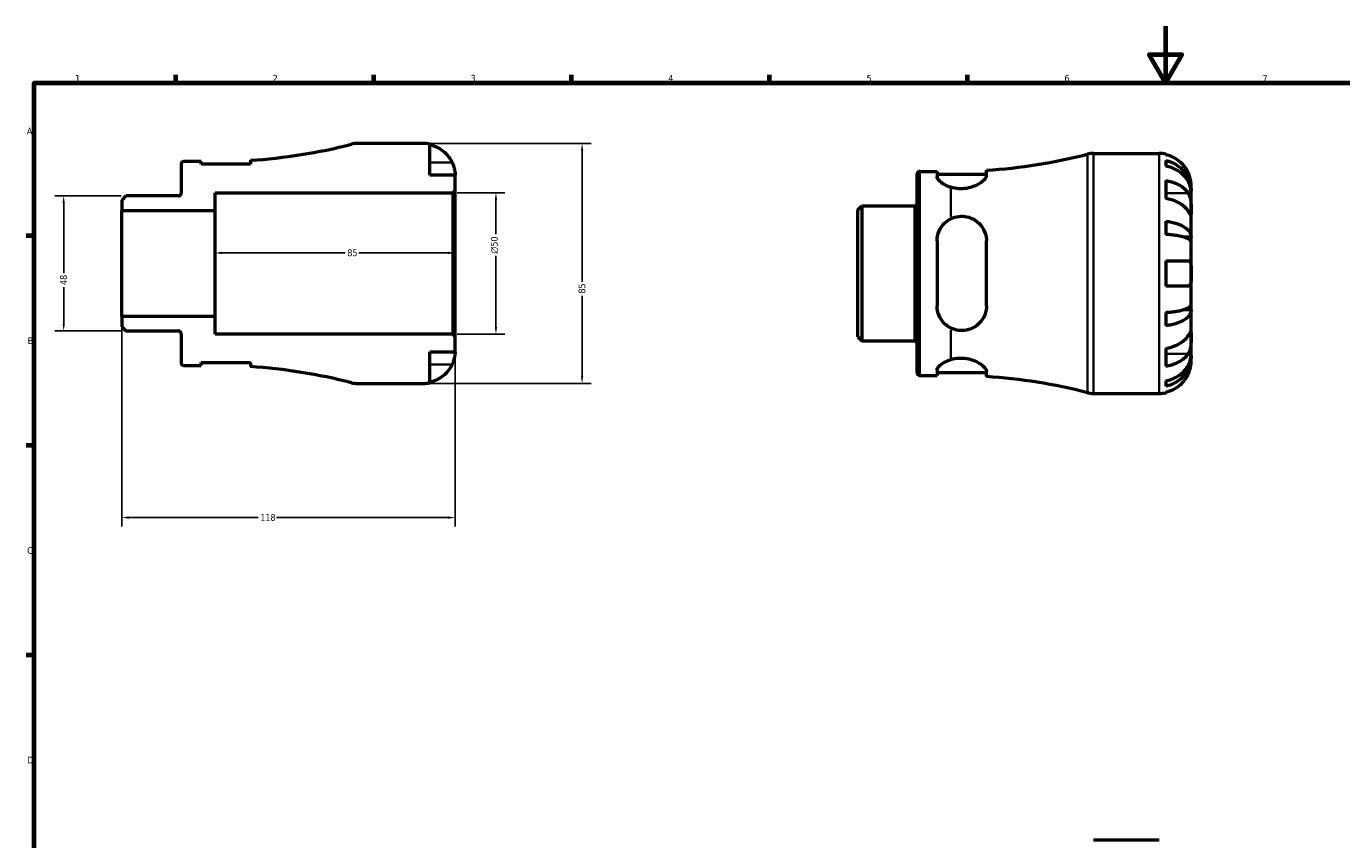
# Model space of a CAD drawing. Header units: millimetres. Extents: x -59 to 906, y -42 to 594.
# Tile 3 of 5: x 17 to 483, y 306 to 594. Entities that reach past the tile are written whole.
import ezdxf

# ---------------------------------------------------------------- set-up
doc = ezdxf.new("R2010")
doc.units = ezdxf.units.MM
for name, color, linetype, lineweight in [('Border (ANSI)', 7, 'Continuous', 70), ('Dimension (ANSI)', 7, 'Continuous', 25), ('Visible (ANSI)', 7, 'Continuous', 50), ('Visible Narrow (ANSI)', 7, 'Continuous', 35)]:
    doc.layers.add(name, color=color, linetype=linetype, lineweight=lineweight)
doc.styles.add('Note Text (ANSI)', font='tahoma.ttf')
doc.dimstyles.new('Default - mm (ANSI)', dxfattribs={"dimtxt": 2.4, "dimasz": 2.5, "dimexe": 3.175, "dimexo": 1.6002, "dimgap": 0.8, "dimtad": 0, "dimtoh": 1, "dimdec": 0, "dimrnd": 1e-08, "dimzin": 4, "dimdsep": 46, "dimtxsty": 'Note Text (ANSI)', "dimcen": 0.09, "dimdle": 10, "dimclrd": 256, "dimclre": 256, "dimclrt": 5, "dimadec": 1, "dimazin": 1, "dimtfac": 1.27, "dimtofl": 0, "dimtmove": 0, "dimatfit": 3, "dimfxl": 1, "dimtolj": 1, "dimtzin": 4, "dimlwd": -1, "dimlwe": -1, "dimarcsym": 0})

# ---------------------------------------------------------------- blocks, each defined once
blk = doc.blocks.new('Borders Default Border')
at = {"layer": 'Border (ANSI)'}
for p, q in [((70.08, 574), (70.08, 576.8)), ((140.17, 574), (140.17, 576.8)), ((210.25, 574), (210.25, 576.8)), ((280.33, 574), (280.33, 576.8)), ((350.42, 574), (350.42, 576.8)), ((20, 519.75), (17.2, 519.75)), ((20, 445.5), (17.2, 445.5)), ((20, 371.25), (17.2, 371.25))]:
    blk.add_line(p, q, dxfattribs=at)
at = {"layer": 'Border (ANSI)', "flags": 128}
for points in [[(420.5, 594), (420.5, 574), (414.73, 584), (426.27, 584), (420.5, 574)], [(20, 20), (20, 574), (821, 574), (821, 20), (20, 20)]]:
    blk.add_lwpolyline(points, dxfattribs=at)
at = {"layer": 'Border (ANSI)', "color": 5, "true_color": 0x0000ff, "char_height": 2.4, "attachment_point": 7, "style": 'Note Text (ANSI)'}
for s, insert in [('1', (34.5, 574.4)), ('2', (104.4, 574.4)), ('3', (174.46, 574.35)), ('4', (244.45, 574.4)), ('5', (314.67, 574.35)), ('6', (384.69, 574.35)), ('7', (454.8, 574.4)), ('A', (17.38, 555.68)), ('B', (17.67, 481.43)), ('C', (17.51, 407.13)), ('D', (17.52, 332.93))]:
    blk.add_mtext(s, dxfattribs=dict(at, insert=insert))
blk = doc.blocks.new('*D7')
at = {"layer": 'Defpoints', "color": 0, "transparency": 16777216}
for p in [(52.43, 533.9), (30.43, 486.1), (52.43, 486.1)]:
    blk.add_point(p, dxfattribs=at)
at = {"layer": 'Dimension (ANSI)', "transparency": 16777216}
for p, q in [((50.83, 533.9), (27.26, 533.9)), ((30.43, 531.4), (30.43, 506.6)), ((30.43, 488.6), (30.43, 501.58)), ((50.83, 486.1), (27.26, 486.1))]:
    blk.add_line(p, q, dxfattribs=at)
for points in [[(30.02, 531.4), (30.85, 531.4), (30.43, 533.9)], [(30.02, 488.6), (30.85, 488.6), (30.43, 486.1)]]:
    blk.add_solid(points, dxfattribs=at)
at = {"layer": 'Dimension (ANSI)', "color": 5, "transparency": 16777216, "insert": (29.18, 502.38), "char_height": 2.4, "attachment_point": 1, "rotation": 90, "style": 'Note Text (ANSI)'}
blk.add_mtext('\\A1;48', dxfattribs=at)
blk = doc.blocks.new('*D8')
at = {"layer": 'Defpoints', "color": 0, "transparency": 16777216}
for p in [(169, 513.74), (84, 510), (169, 510)]:
    blk.add_point(p, dxfattribs=at)
at = {"layer": 'Dimension (ANSI)', "transparency": 16777216}
for p, q in [((86.5, 513.74), (130.04, 513.74)), ((166.5, 513.74), (134.95, 513.74))]:
    blk.add_line(p, q, dxfattribs=at)
for points in [[(86.5, 514.16), (86.5, 513.32), (84, 513.74)], [(166.5, 514.16), (166.5, 513.32), (169, 513.74)]]:
    blk.add_solid(points, dxfattribs=at)
at = {"layer": 'Dimension (ANSI)', "color": 5, "transparency": 16777216, "insert": (130.84, 514.99), "char_height": 2.4, "attachment_point": 1, "style": 'Note Text (ANSI)'}
blk.add_mtext('\\A1;85', dxfattribs=at)
blk = doc.blocks.new('*D9')
at = {"layer": 'Defpoints', "color": 0, "transparency": 16777216}
for p in [(168.15, 535), (183.44, 535), (168.15, 485)]:
    blk.add_point(p, dxfattribs=at)
at = {"layer": 'Dimension (ANSI)', "transparency": 16777216}
for p, q in [((169.75, 535), (186.62, 535)), ((183.44, 532.5), (183.44, 520.33)), ((183.44, 487.5), (183.44, 512.67)), ((169.75, 485), (186.62, 485))]:
    blk.add_line(p, q, dxfattribs=at)
for points in [[(183.03, 532.5), (183.86, 532.5), (183.44, 535)], [(183.03, 487.5), (183.86, 487.5), (183.44, 485)]]:
    blk.add_solid(points, dxfattribs=at)
at = {"layer": 'Dimension (ANSI)', "color": 5, "transparency": 16777216, "insert": (181.64, 513.47), "char_height": 2.4, "attachment_point": 1, "rotation": 90, "style": 'Note Text (ANSI)'}
blk.add_mtext('\\A1;{\\fAIGDT|b0|i0;\\H2.4000;\\ln}\\fTahoma|b0|i0;\\H2.4000;50', dxfattribs=at)
blk = doc.blocks.new('*D10')
at = {"layer": 'Defpoints', "color": 0, "transparency": 16777216}
for p in [(157.75, 552.5), (157.75, 467.5), (213.94, 467.5)]:
    blk.add_point(p, dxfattribs=at)
at = {"layer": 'Dimension (ANSI)', "transparency": 16777216}
for p, q in [((159.35, 552.5), (217.12, 552.5)), ((213.94, 550), (213.94, 503.46)), ((213.94, 470), (213.94, 498.54)), ((159.35, 467.5), (217.12, 467.5))]:
    blk.add_line(p, q, dxfattribs=at)
for points in [[(213.52, 550), (214.36, 550), (213.94, 552.5)], [(213.52, 470), (214.36, 470), (213.94, 467.5)]]:
    blk.add_solid(points, dxfattribs=at)
at = {"layer": 'Dimension (ANSI)', "color": 5, "transparency": 16777216, "insert": (212.69, 499.34), "char_height": 2.4, "attachment_point": 1, "rotation": 90, "style": 'Note Text (ANSI)'}
blk.add_mtext('\\A1;85', dxfattribs=at)
blk = doc.blocks.new('*D11')
at = {"layer": 'Defpoints', "color": 0, "transparency": 16777216}
for p in [(51, 491.25), (169, 484.15), (51, 420.01)]:
    blk.add_point(p, dxfattribs=at)
at = {"layer": 'Dimension (ANSI)', "transparency": 16777216}
for p, q in [((51, 489.65), (51, 416.84)), ((169, 482.55), (169, 416.84)), ((53.5, 420.01), (99.24, 420.01)), ((166.5, 420.01), (105.76, 420.01))]:
    blk.add_line(p, q, dxfattribs=at)
for points in [[(53.5, 420.43), (53.5, 419.6), (51, 420.01)], [(166.5, 420.43), (166.5, 419.6), (169, 420.01)]]:
    blk.add_solid(points, dxfattribs=at)
at = {"layer": 'Dimension (ANSI)', "color": 5, "transparency": 16777216, "insert": (100.04, 421.27), "char_height": 2.4, "attachment_point": 1, "style": 'Note Text (ANSI)'}
blk.add_mtext('\\A1;118', dxfattribs=at)

msp = doc.modelspace()

# ---------------------------------------------------------------- linework, layer by layer
at = {"layer": 'Visible (ANSI)'}
for p, q in [((157.75, 552.5), (134.39, 552.5)), ((160, 541.25), (160, 552.27)), ((72, 545.2), (72, 534.83)), ((79.05, 546.12), (72.92, 546.12)), ((79.05, 545.12), (79.05, 546.12)), ((96.55, 545.12), (79.05, 545.12)), ((96.55, 546.53), (96.55, 545.12)), ((394.92, 548.98), (418.28, 548.98)), ((420.53, 548.76), (420.53, 548.51)), ((420.53, 546.44), (420.53, 544.49)), ((169, 541.25), (160, 541.25)), ((169, 535.85), (169, 541.25)), ((332.53, 471.28), (332.53, 541.68)), ((333.46, 542.61), (339.58, 542.61)), ((339.58, 542.61), (339.58, 540.73)), ((339.58, 541.61), (357.08, 541.61)), ((357.08, 541.16), (357.08, 543.01)), ((168.15, 535), (169, 535.85)), ((169, 484.15), (169, 535.85)), ((420.53, 539.39), (420.53, 533.02)), ((429.53, 535.72), (429.5, 535.72)), ((429.53, 535.72), (429.53, 537.73)), ((429.53, 534.96), (429.53, 535.72)), ((52.43, 533.9), (51, 532.47)), ((51, 532.47), (51, 528.75)), ((71.07, 533.9), (52.43, 533.9)), ((84, 528.75), (84, 535)), ((84, 535), (168.15, 535)), ((168.15, 535), (168.15, 485)), ((429.53, 528.58), (429.53, 534.96)), ((51, 528.75), (84, 528.75)), ((51, 491.25), (51, 528.75)), ((84, 491.25), (84, 528.75)), ((311.53, 528.95), (312.97, 530.38)), ((311.53, 484.01), (311.53, 528.95)), ((312.97, 530.38), (331.61, 530.38)), ((312.97, 530.38), (312.97, 482.58)), ((429.53, 519.36), (429.53, 528.58)), ((420.53, 524.98), (420.53, 520.28)), ((339.58, 517.98), (339.58, 494.98)), ((357.08, 494.98), (357.08, 517.98)), ((429.53, 519.36), (426.8, 519.36)), ((429.53, 517.51), (429.53, 519.36)), ((429.53, 506.48), (429.53, 517.51)), ((420.53, 510.98), (420.53, 501.98)), ((420.53, 510.98), (428.46, 510.98)), ((429.53, 495.45), (429.53, 506.48)), ((428.46, 501.98), (420.53, 501.98)), ((429.53, 493.61), (426.8, 493.61)), ((429.53, 493.61), (429.53, 495.45)), ((429.53, 484.39), (429.53, 493.61)), ((84, 491.25), (51, 491.25)), ((51, 491.25), (51, 487.53)), ((84, 485), (84, 491.25)), ((420.53, 492.68), (420.53, 487.99)), ((51, 487.53), (52.43, 486.1)), ((52.43, 486.1), (71.07, 486.1)), ((72, 485.17), (72, 474.8)), ((168.15, 485), (84, 485)), ((169, 484.15), (168.15, 485)), ((429.53, 478.01), (429.53, 484.39)), ((169, 478.75), (169, 484.15)), ((311.53, 484.01), (312.97, 482.58)), ((312.97, 482.58), (331.61, 482.58)), ((420.53, 479.94), (420.53, 473.58)), ((160, 467.73), (160, 478.75)), ((160, 478.75), (169, 478.75)), ((429.53, 477.24), (429.5, 477.24)), ((429.53, 477.24), (429.53, 478.01)), ((429.53, 475.23), (429.53, 477.24)), ((72.92, 473.88), (79.05, 473.88)), ((79.05, 473.88), (79.05, 474.88)), ((79.05, 474.88), (96.55, 474.88)), ((96.55, 474.88), (96.55, 473.47)), ((333.46, 470.36), (339.58, 470.36)), ((339.58, 472.24), (339.58, 470.36)), ((339.58, 471.36), (357.08, 471.36)), ((357.08, 469.95), (357.08, 471.81)), ((134.39, 467.5), (157.75, 467.5)), ((420.53, 468.47), (420.53, 466.53)), ((394.92, 463.98), (418.28, 463.98)), ((420.53, 464.45), (420.53, 464.21)), ((394.92, 305.93), (418.28, 305.93))]:
    msp.add_line(p, q, dxfattribs=at)
for centre, radius, start, end in [((84, 739.94), 193.81, 273.7127, 284.4215), ((134.39, 544), 8.5, 90, 104.4215), ((157.75, 541.25), 11.25, 78.463, 90), ((72.92, 545.2), 0.925, 90, 180), ((344.53, 736.42), 193.81, 273.7127, 284.4215), ((394.92, 540.48), 8.5, 90, 104.4215), ((418.28, 537.73), 11.25, 78.463, 90), ((333.46, 541.68), 0.925, 90, 180), ((71.07, 534.83), 0.925, 270, 0), ((331.61, 531.31), 0.925, 270, 0), ((71.07, 485.17), 0.925, 0, 90), ((331.61, 481.66), 0.925, 0, 90), ((72.92, 474.8), 0.925, 180, 270), ((84, 280.06), 193.81, 75.5785, 86.2873), ((333.46, 471.28), 0.925, 180, 270), ((134.39, 476), 8.5, 255.5785, 270), ((157.75, 478.75), 11.25, 270, 281.537), ((344.53, 276.54), 193.81, 75.5785, 86.2873), ((394.92, 472.48), 8.5, 255.5785, 270), ((418.28, 475.23), 11.25, 270, 281.537)]:
    msp.add_arc(centre, radius, start, end, dxfattribs=at)
for points, knots in [([(160, 552.03), (160.72, 551.88), (161.42, 551.66), (162.68, 551.14), (163.36, 550.78), (164.62, 549.94), (165.2, 549.45), (166.18, 548.46), (166.67, 547.87), (167.42, 546.76), (167.7, 546.25), (167.93, 545.75)], [0.2134384, 0.2134384, 0.2134384, 0.2134384, 0.4155998, 0.4155998, 0.6240004, 0.6240004, 0.8324011, 0.8324011, 1.0417882, 1.0417882, 1.2012424, 1.2012424, 1.2012424, 1.2012424]), ([(167.93, 545.75), (168, 545.59), (168.07, 545.44), (168.25, 545.02), (168.35, 544.75), (168.53, 544.2), (168.62, 543.92), (168.79, 543.23), (168.86, 542.85), (168.96, 542.13), (168.98, 541.81), (169, 541.37), (169, 541.25), (169, 541.25)], [-0.7196887, -0.7196887, -0.7196887, -0.7196887, -0.6691335, -0.6691335, -0.5844829, -0.5844829, -0.490085, -0.490085, -0.3476599, -0.3476599, -0.1782767, -0.1782767, 0, 0, 0, 0]), ([(428.46, 542.23), (428.23, 542.73), (427.95, 543.24), (427.21, 544.36), (426.72, 544.95), (425.73, 545.93), (425.15, 546.42), (423.89, 547.27), (423.22, 547.62), (421.95, 548.14), (421.25, 548.37), (420.53, 548.51)], [5.5022719, 5.5022719, 5.5022719, 5.5022719, 5.6617261, 5.6617261, 5.8711132, 5.8711132, 6.0795138, 6.0795138, 6.2879145, 6.2879145, 6.4900758, 6.4900758, 6.4900758, 6.4900758]), ([(420.53, 546.44), (421.25, 546.3), (421.96, 546.08), (423.22, 545.57), (423.9, 545.23), (425.15, 544.41), (425.74, 543.94), (426.72, 542.99), (427.21, 542.42), (428.05, 541.2), (428.41, 540.54), (428.94, 539.29), (429.17, 538.58), (429.46, 537.14), (429.53, 536.4), (429.53, 535.72)], [0.213434, 0.213434, 0.213434, 0.213434, 0.41601, 0.41601, 0.624348, 0.624348, 0.832687, 0.832687, 1.041572, 1.041572, 1.250457, 1.250457, 1.460128, 1.460128, 1.669799, 1.669799, 1.669799, 1.669799]), ([(344.53, 536.97), (343.67, 537.23), (342.9, 537.57), (341.45, 538.36), (340.76, 538.87), (339.82, 539.87), (339.58, 540.34), (339.58, 540.73)], [0.383727, 0.383727, 0.383727, 0.383727, 0.665403, 0.665403, 1.028814, 1.028814, 1.392226, 1.392226, 1.392226, 1.392226]), ([(357.08, 541.16), (357.08, 541.14), (357.08, 541.12), (357.06, 540.84), (356.95, 540.55), (356.43, 539.77), (355.9, 539.24), (354.52, 538.24), (353.67, 537.75), (351.89, 537.03), (351, 536.77), (349.13, 536.45), (348.2, 536.4), (346.3, 536.53), (345.38, 536.71), (344.53, 536.97)], [-1.86109, -1.86109, -1.86109, -1.86109, -1.843104, -1.843104, -1.602825, -1.602825, -1.229474, -1.229474, -0.870399, -0.870399, -0.574914, -0.574914, -0.293334, -0.293334, -0.000071, -0.000071, -0.000071, -0.000071]), ([(429.53, 534.96), (429.53, 535.56), (429.46, 536.22), (429.17, 537.5), (428.94, 538.13), (428.41, 539.25), (428.05, 539.83), (427.21, 540.92), (426.72, 541.42), (425.74, 542.27), (425.15, 542.69), (423.9, 543.42), (423.22, 543.72), (421.96, 544.18), (421.25, 544.37), (420.53, 544.49)], [5.016117, 5.016117, 5.016117, 5.016117, 5.225788, 5.225788, 5.435459, 5.435459, 5.644344, 5.644344, 5.853229, 5.853229, 6.061567, 6.061567, 6.269906, 6.269906, 6.472482, 6.472482, 6.472482, 6.472482]), ([(429.53, 537.73), (429.53, 537.73), (429.53, 537.79), (429.53, 538.01), (429.52, 538.19), (429.48, 538.73), (429.43, 539.13), (429.28, 539.9), (429.2, 540.22), (429.02, 540.82), (428.93, 541.09), (428.73, 541.63), (428.61, 541.91), (428.48, 542.2), (428.47, 542.22), (428.46, 542.23)], [-3.126213, -3.126213, -3.126213, -3.126213, -3.0059213, -3.0059213, -2.8729567, -2.8729567, -2.6978937, -2.6978937, -2.583387, -2.583387, -2.4954757, -2.4954757, -2.4031024, -2.4031024, -2.3983168, -2.3983168, -2.3983168, -2.3983168]), ([(420.53, 539.39), (421.25, 539.28), (421.95, 539.12), (423.22, 538.75), (423.89, 538.5), (425.15, 537.91), (425.73, 537.56), (426.72, 536.86), (427.21, 536.45), (427.95, 535.66), (428.23, 535.3), (428.46, 534.94)], [0.2134384, 0.2134384, 0.2134384, 0.2134384, 0.4155998, 0.4155998, 0.6240004, 0.6240004, 0.8324011, 0.8324011, 1.0417882, 1.0417882, 1.2012424, 1.2012424, 1.2012424, 1.2012424]), ([(428.46, 528.58), (428.23, 528.93), (427.95, 529.29), (427.21, 530.08), (426.72, 530.5), (425.73, 531.2), (425.15, 531.54), (423.89, 532.14), (423.22, 532.39), (421.95, 532.76), (421.25, 532.92), (420.53, 533.02)], [5.5022719, 5.5022719, 5.5022719, 5.5022719, 5.6617261, 5.6617261, 5.8711132, 5.8711132, 6.0795138, 6.0795138, 6.2879145, 6.2879145, 6.4900758, 6.4900758, 6.4900758, 6.4900758]), ([(428.46, 534.94), (428.52, 534.85), (428.58, 534.76), (428.76, 534.44), (428.87, 534.2), (429.07, 533.67), (429.15, 533.38), (429.33, 532.63), (429.39, 532.17), (429.5, 531.14), (429.52, 530.58), (429.53, 529.5), (429.53, 529), (429.53, 528.58)], [-0.7247441, -0.7247441, -0.7247441, -0.7247441, -0.6829269, -0.6829269, -0.5894676, -0.5894676, -0.4901439, -0.4901439, -0.3493352, -0.3493352, -0.178565, -0.178565, 0, 0, 0, 0]), ([(344.53, 525.86), (345.38, 526.27), (346.3, 526.55), (348.22, 526.78), (349.17, 526.74), (351.13, 526.34), (352.1, 525.95), (354.02, 524.75), (354.91, 523.88), (356.27, 521.86), (356.75, 520.69), (357.04, 518.97), (357.08, 518.48), (357.08, 517.98)], [-2.069306, -2.069306, -2.069306, -2.069306, -1.774746, -1.774746, -1.487345, -1.487345, -1.162808, -1.162808, -0.762852, -0.762852, -0.357726, -0.357726, -0.200977, -0.200977, -0.200977, -0.200977]), ([(429.53, 528.58), (429.53, 528.34), (429.53, 528.13), (429.53, 527.75), (429.53, 527.6), (429.51, 527.33), (429.48, 527.26), (429.38, 527.27), (429.31, 527.34), (429.13, 527.58), (429.04, 527.71), (428.84, 528.01), (428.73, 528.18), (428.56, 528.44), (428.51, 528.51), (428.46, 528.58)], [0, 0, 0, 0, 0.1023049, 0.1023049, 0.2116531, 0.2116531, 0.3586874, 0.3586874, 0.4986154, 0.4986154, 0.596139, 0.596139, 0.690343, 0.690343, 0.7235503, 0.7235503, 0.7235503, 0.7235503]), ([(339.58, 517.98), (339.58, 519.13), (339.82, 520.33), (340.76, 522.52), (341.45, 523.51), (342.9, 524.9), (343.67, 525.45), (344.53, 525.86)], [1.336609, 1.336609, 1.336609, 1.336609, 1.700021, 1.700021, 2.063432, 2.063432, 2.345108, 2.345108, 2.345108, 2.345108]), ([(420.53, 524.98), (421.25, 524.9), (421.96, 524.79), (423.22, 524.52), (423.9, 524.34), (425.15, 523.92), (425.74, 523.67), (426.72, 523.17), (427.21, 522.87), (428.05, 522.23), (428.41, 521.89), (428.94, 521.23), (429.17, 520.86), (429.46, 520.1), (429.53, 519.71), (429.53, 519.36)], [0.213434, 0.213434, 0.213434, 0.213434, 0.41601, 0.41601, 0.624348, 0.624348, 0.832687, 0.832687, 1.041572, 1.041572, 1.250457, 1.250457, 1.460128, 1.460128, 1.669799, 1.669799, 1.669799, 1.669799]), ([(429.53, 517.51), (429.53, 517.69), (429.46, 517.88), (429.17, 518.25), (428.94, 518.43), (428.41, 518.76), (428.05, 518.93), (427.21, 519.24), (426.72, 519.39), (425.74, 519.64), (425.15, 519.76), (423.9, 519.97), (423.22, 520.06), (421.96, 520.19), (421.25, 520.25), (420.53, 520.28)], [5.016117, 5.016117, 5.016117, 5.016117, 5.225788, 5.225788, 5.435459, 5.435459, 5.644344, 5.644344, 5.853229, 5.853229, 6.061567, 6.061567, 6.269906, 6.269906, 6.472482, 6.472482, 6.472482, 6.472482]), ([(428.46, 510.98), (428.56, 510.98), (428.65, 510.97), (428.82, 510.91), (428.9, 510.86), (429.06, 510.73), (429.13, 510.62), (429.32, 510.27), (429.39, 509.97), (429.5, 509.2), (429.52, 508.73), (429.53, 507.67), (429.53, 507.08), (429.53, 506.48)], [-0.7287781, -0.7287781, -0.7287781, -0.7287781, -0.6586458, -0.6586458, -0.5894874, -0.5894874, -0.5028286, -0.5028286, -0.3478233, -0.3478233, -0.1787056, -0.1787056, 0, 0, 0, 0]), ([(429.53, 506.48), (429.53, 506.06), (429.53, 505.65), (429.53, 504.76), (429.52, 504.3), (429.47, 503.51), (429.43, 503.18), (429.3, 502.66), (429.22, 502.47), (429.04, 502.23), (428.97, 502.15), (428.81, 502.05), (428.73, 502.02), (428.58, 501.99), (428.52, 501.98), (428.46, 501.98)], [0, 0, 0, 0, 0.1255823, 0.1255823, 0.2775869, 0.2775869, 0.4156583, 0.4156583, 0.5355886, 0.5355886, 0.6106285, 0.6106285, 0.6783071, 0.6783071, 0.7205994, 0.7205994, 0.7205994, 0.7205994]), ([(344.53, 487.1), (343.67, 487.52), (342.9, 488.07), (341.45, 489.46), (340.76, 490.44), (339.82, 492.63), (339.58, 493.83), (339.58, 494.98)], [0.383727, 0.383727, 0.383727, 0.383727, 0.665403, 0.665403, 1.028814, 1.028814, 1.392226, 1.392226, 1.392226, 1.392226]), ([(357.08, 494.98), (357.08, 494.93), (357.08, 494.87), (357.06, 494.05), (356.95, 493.3), (356.43, 491.48), (355.9, 490.45), (354.52, 488.7), (353.67, 487.96), (351.89, 486.93), (351, 486.59), (349.13, 486.22), (348.2, 486.18), (346.3, 486.41), (345.38, 486.69), (344.53, 487.1)], [-1.861018, -1.861018, -1.861018, -1.861018, -1.843071, -1.843071, -1.602839, -1.602839, -1.229482, -1.229482, -0.87039, -0.87039, -0.574895, -0.574895, -0.293318, -0.293318, 0, 0, 0, 0]), ([(420.53, 492.68), (421.25, 492.72), (421.96, 492.77), (423.22, 492.91), (423.9, 492.99), (425.15, 493.21), (425.74, 493.33), (426.72, 493.57), (427.21, 493.72), (428.05, 494.04), (428.41, 494.21), (428.94, 494.53), (429.17, 494.71), (429.46, 495.09), (429.53, 495.28), (429.53, 495.45)], [0.213434, 0.213434, 0.213434, 0.213434, 0.41601, 0.41601, 0.624348, 0.624348, 0.832687, 0.832687, 1.041572, 1.041572, 1.250457, 1.250457, 1.460128, 1.460128, 1.669799, 1.669799, 1.669799, 1.669799]), ([(429.53, 493.61), (429.53, 493.25), (429.46, 492.86), (429.17, 492.1), (428.94, 491.73), (428.41, 491.08), (428.05, 490.74), (427.21, 490.09), (426.72, 489.8), (425.74, 489.3), (425.15, 489.05), (423.9, 488.62), (423.22, 488.44), (421.96, 488.17), (421.25, 488.06), (420.53, 487.99)], [5.016117, 5.016117, 5.016117, 5.016117, 5.225788, 5.225788, 5.435459, 5.435459, 5.644344, 5.644344, 5.853229, 5.853229, 6.061567, 6.061567, 6.269906, 6.269906, 6.472482, 6.472482, 6.472482, 6.472482]), ([(420.53, 479.94), (421.25, 480.05), (421.95, 480.2), (423.22, 480.58), (423.89, 480.83), (425.15, 481.42), (425.73, 481.77), (426.72, 482.47), (427.21, 482.88), (427.95, 483.67), (428.23, 484.03), (428.46, 484.39)], [0.2134384, 0.2134384, 0.2134384, 0.2134384, 0.4155998, 0.4155998, 0.6240004, 0.6240004, 0.8324011, 0.8324011, 1.0417882, 1.0417882, 1.2012424, 1.2012424, 1.2012424, 1.2012424]), ([(428.46, 484.39), (428.52, 484.47), (428.58, 484.56), (428.76, 484.83), (428.87, 484.99), (429.07, 485.29), (429.15, 485.42), (429.33, 485.64), (429.39, 485.71), (429.5, 485.7), (429.52, 485.58), (429.53, 485.14), (429.53, 484.81), (429.53, 484.39)], [-0.7247441, -0.7247441, -0.7247441, -0.7247441, -0.6829269, -0.6829269, -0.5894676, -0.5894676, -0.4901439, -0.4901439, -0.3493352, -0.3493352, -0.178565, -0.178565, 0, 0, 0, 0]), ([(429.53, 484.39), (429.53, 484.14), (429.53, 483.88), (429.53, 483.28), (429.53, 482.95), (429.51, 482.14), (429.48, 481.65), (429.38, 480.7), (429.31, 480.24), (429.13, 479.51), (429.04, 479.22), (428.84, 478.7), (428.73, 478.46), (428.56, 478.17), (428.51, 478.09), (428.46, 478.02)], [0, 0, 0, 0, 0.1023049, 0.1023049, 0.2116531, 0.2116531, 0.3586874, 0.3586874, 0.4986154, 0.4986154, 0.596139, 0.596139, 0.690343, 0.690343, 0.7235503, 0.7235503, 0.7235503, 0.7235503]), ([(169, 478.75), (169, 478.75), (169, 478.7), (169, 478.47), (168.99, 478.29), (168.95, 477.75), (168.9, 477.35), (168.75, 476.58), (168.67, 476.26), (168.49, 475.66), (168.4, 475.4), (168.2, 474.85), (168.08, 474.57), (167.94, 474.28), (167.94, 474.26), (167.93, 474.25)], [-3.126213, -3.126213, -3.126213, -3.126213, -3.0059213, -3.0059213, -2.8729567, -2.8729567, -2.6978937, -2.6978937, -2.583387, -2.583387, -2.4954757, -2.4954757, -2.4031024, -2.4031024, -2.3983168, -2.3983168, -2.3983168, -2.3983168]), ([(339.58, 472.24), (339.58, 472.62), (339.82, 473.1), (340.76, 474.09), (341.45, 474.61), (342.9, 475.39), (343.67, 475.73), (344.53, 476)], [1.336609, 1.336609, 1.336609, 1.336609, 1.700021, 1.700021, 2.063432, 2.063432, 2.345108, 2.345108, 2.345108, 2.345108]), ([(344.53, 476), (345.38, 476.26), (346.3, 476.44), (348.22, 476.56), (349.17, 476.51), (351.13, 476.17), (352.1, 475.87), (354.02, 475.04), (354.91, 474.49), (356.27, 473.38), (356.75, 472.82), (357.04, 472.15), (357.08, 471.97), (357.08, 471.81)], [-2.069307, -2.069307, -2.069307, -2.069307, -1.774772, -1.774772, -1.487372, -1.487372, -1.162839, -1.162839, -0.762887, -0.762887, -0.357745, -0.357745, -0.200978, -0.200978, -0.200978, -0.200978]), ([(428.46, 478.02), (428.23, 477.67), (427.95, 477.31), (427.21, 476.52), (426.72, 476.1), (425.73, 475.4), (425.15, 475.06), (423.89, 474.46), (423.22, 474.21), (421.95, 473.84), (421.25, 473.68), (420.53, 473.58)], [5.5022719, 5.5022719, 5.5022719, 5.5022719, 5.6617261, 5.6617261, 5.8711132, 5.8711132, 6.0795138, 6.0795138, 6.2879145, 6.2879145, 6.4900758, 6.4900758, 6.4900758, 6.4900758]), ([(420.53, 468.47), (421.25, 468.6), (421.96, 468.79), (423.22, 469.24), (423.9, 469.55), (425.15, 470.27), (425.74, 470.69), (426.72, 471.54), (427.21, 472.05), (428.05, 473.14), (428.41, 473.72), (428.94, 474.83), (429.17, 475.46), (429.46, 476.75), (429.53, 477.41), (429.53, 478.01)], [0.213434, 0.213434, 0.213434, 0.213434, 0.41601, 0.41601, 0.624348, 0.624348, 0.832687, 0.832687, 1.041572, 1.041572, 1.250457, 1.250457, 1.460128, 1.460128, 1.669799, 1.669799, 1.669799, 1.669799]), ([(429.53, 477.24), (429.53, 476.57), (429.46, 475.83), (429.17, 474.38), (428.94, 473.67), (428.41, 472.42), (428.05, 471.77), (427.21, 470.54), (426.72, 469.98), (425.74, 469.02), (425.15, 468.55), (423.9, 467.73), (423.22, 467.39), (421.96, 466.88), (421.25, 466.67), (420.53, 466.53)], [5.016117, 5.016117, 5.016117, 5.016117, 5.225788, 5.225788, 5.435459, 5.435459, 5.644344, 5.644344, 5.853229, 5.853229, 6.061567, 6.061567, 6.269906, 6.269906, 6.472482, 6.472482, 6.472482, 6.472482]), ([(428.46, 470.73), (428.54, 470.89), (428.61, 471.04), (428.78, 471.46), (428.88, 471.73), (429.07, 472.28), (429.15, 472.56), (429.32, 473.25), (429.39, 473.63), (429.5, 474.35), (429.52, 474.67), (429.53, 475.11), (429.53, 475.23), (429.53, 475.23)], [-0.7196887, -0.7196887, -0.7196887, -0.7196887, -0.6691335, -0.6691335, -0.5844829, -0.5844829, -0.490085, -0.490085, -0.3476599, -0.3476599, -0.1782767, -0.1782767, 0, 0, 0, 0]), ([(167.93, 474.25), (167.7, 473.75), (167.42, 473.24), (166.67, 472.13), (166.18, 471.54), (165.2, 470.55), (164.62, 470.06), (163.36, 469.22), (162.68, 468.86), (161.42, 468.34), (160.72, 468.12), (160, 467.97)], [5.5022719, 5.5022719, 5.5022719, 5.5022719, 5.6617261, 5.6617261, 5.8711132, 5.8711132, 6.0795138, 6.0795138, 6.2879145, 6.2879145, 6.4900758, 6.4900758, 6.4900758, 6.4900758]), ([(420.53, 464.45), (421.25, 464.6), (421.95, 464.82), (423.22, 465.34), (423.89, 465.7), (425.15, 466.54), (425.73, 467.03), (426.72, 468.02), (427.21, 468.61), (427.95, 469.72), (428.23, 470.23), (428.46, 470.73)], [0.2134384, 0.2134384, 0.2134384, 0.2134384, 0.4155998, 0.4155998, 0.6240004, 0.6240004, 0.8324011, 0.8324011, 1.0417882, 1.0417882, 1.2012424, 1.2012424, 1.2012424, 1.2012424])]:
    msp.add_open_spline(points, degree=3, knots=knots, dxfattribs=at)
at = {"layer": 'Visible Narrow (ANSI)'}
for p, q in [((167.53, 545.75), (160.4, 545.75)), ((392.8, 464.77), (392.8, 548.19)), ((394.92, 548.46), (394.92, 464.51)), ((418.28, 464.51), (418.28, 548.46)), ((333.46, 542.16), (333.46, 470.8)), ((344.53, 526.53), (344.53, 536.54)), ((428.07, 534.94), (420.93, 534.94)), ((331.61, 482.88), (331.61, 530.09)), ((344.53, 476.43), (344.53, 486.44)), ((428.07, 478.02), (420.93, 478.02)), ((167.53, 474.25), (160.4, 474.25))]:
    msp.add_line(p, q, dxfattribs=at)

# ---------------------------------------------------------------- block references
msp.add_blockref('Borders Default Border', (0, 0))

# ---------------------------------------------------------------- dimensions: what is measured, and where the dimension line sits
at = {"layer": 'Dimension (ANSI)'}
for base, p1, p2, angle, override, picture, middle in [((213.94, 467.5), (157.75, 552.5), (157.75, 467.5), 270, {"dimgap": 0.8, "dimtoh": 0, "dimdec": 0, "dimtol": 0, "dimlim": 0, "dimtp": 0, "dimtm": 0, "dimtdec": 2, "dimatfit": 1}, '*D10', (213.94, 501)), ((30.43, 486.1), (52.43, 533.9), (52.43, 486.1), 90, {"dimgap": 0.8, "dimtoh": 0, "dimdec": 0, "dimtol": 0, "dimlim": 0, "dimtp": 0, "dimtm": 0, "dimtdec": 2, "dimatfit": 1}, '*D7', (30.43, 504.09)), ((169, 513.74), (84, 510), (169, 510), 180, {"dimgap": 0.8, "dimtoh": 0, "dimdec": 0, "dimse1": 1, "dimse2": 1, "dimtol": 0, "dimlim": 0, "dimtp": 0, "dimtm": 0, "dimtdec": 2, "dimatfit": 1}, '*D8', (132.5, 513.74)), ((51, 420.01), (169, 484.15), (51, 491.25), 180, {"dimgap": 0.8, "dimtoh": 0, "dimdec": 0, "dimtol": 0, "dimlim": 0, "dimtp": 0, "dimtm": 0, "dimtdec": 2, "dimatfit": 1}, '*D11', (102.5, 420.01))]:
    dim = msp.add_linear_dim(base=base, p1=p1, p2=p2, angle=angle, dimstyle='Default - mm (ANSI)', override=override, dxfattribs=at)
    dim.commit()
    dim.dimension.update_dxf_attribs({"geometry": picture, "text_midpoint": middle, "dimtype": 160})
dim = msp.add_linear_dim(base=(183.44, 535), p1=(168.15, 485), p2=(168.15, 535), angle=90, text='{\\fAIGDT|b0|i0;\\H2.4000;\\ln}\\fTahoma|b0|i0;\\H2.4000;<>', dimstyle='Default - mm (ANSI)', override={"dimgap": 0.8, "dimtoh": 0, "dimdec": 0, "dimtol": 0, "dimlim": 0, "dimtp": 0, "dimtm": 0, "dimtdec": 2, "dimatfit": 1}, dxfattribs=at)
dim.commit()
dim.dimension.update_dxf_attribs({"geometry": '*D9', "text_midpoint": (183.44, 516.5), "dimtype": 160})

doc.saveas('drawing.dxf')
